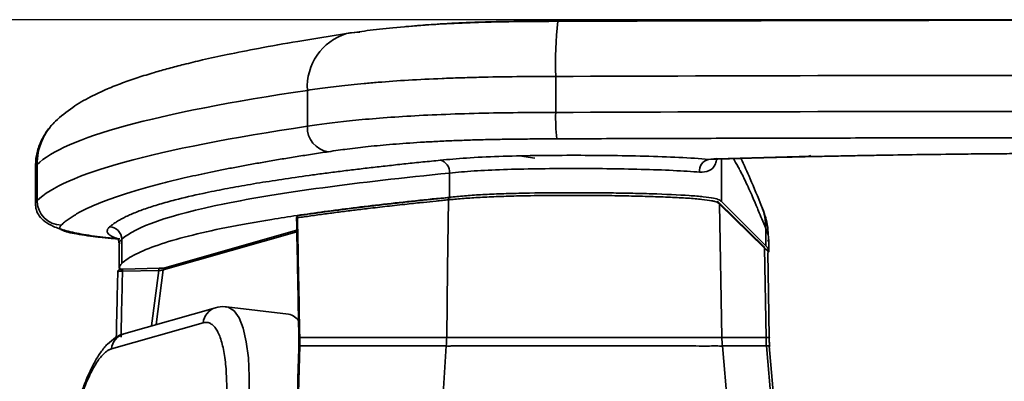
# Model space of a CAD drawing. Header units: millimetres. Extents: x 0 to 420, y 0 to 297.
# Tile 4 of 21: x 112 to 138, y 83 to 93. Entities that reach past the tile are written whole.
import ezdxf

# ---------------------------------------------------------------- set-up
doc = ezdxf.new("R2010")
doc.units = ezdxf.units.MM
doc.layers.add('标注层', color=150, linetype='Continuous')
doc.styles.add('SLDTEXTSTYLE2', font='TXT', dxfattribs={"width": 0.7})
doc.dimstyles.new('SLDDIMSTYLE1', dxfattribs={"dimtxt": 4.850694, "dimasz": 4, "dimexe": 0, "dimexo": 0.0625, "dimgap": 1.212674, "dimtad": 2, "dimdec": 1, "dimlfac": 3, "dimrnd": 1e-09, "dimzin": 12, "dimdsep": 46, "dimtxsty": 'SLDTEXTSTYLE2', "dimsah": 1, "dimcen": 0.09, "dimadec": 0, "dimazin": 3, "dimtfac": 1, "dimtdec": 3, "dimtofl": 0, "dimtmove": 0, "dimatfit": 3, "dimfxl": 1, "dimfrac": 2, "dimtolj": 1, "dimtzin": 12, "dimarcsym": 0})

# ---------------------------------------------------------------- blocks, each defined once
blk = doc.blocks.new('_D_3')
at = {"layer": '标注层'}
for p, q in [((141.493, 93.025), (86.93, 93.025)), ((88.93, 93.025), (88.93, 63.556)), ((102.547, 63.556), (86.93, 63.556))]:
    blk.add_line(p, q, dxfattribs=at)
for points in [[(88.93, 93.025), (88.43, 89.025), (89.43, 89.025)], [(88.93, 63.556), (89.43, 67.556), (88.43, 67.556)]]:
    blk.add_solid(points, dxfattribs=at)
at = {"layer": '标注层', "insert": (83.473, 72.646), "char_height": 4.2333, "attachment_point": 1, "rotation": 90, "style": 'SLDTEXTSTYLE2'}
blk.add_mtext('88.4', dxfattribs=at)

msp = doc.modelspace()

# ---------------------------------------------------------------- linework, layer by layer
at = {"color": 7, "linetype": 'Continuous', "lineweight": 35}
for p, q in [((126.212, 90.491), (126.212, 91.475)), ((119.424, 90.111), (119.424, 91.094)), ((125.644, 89.237), (125.219, 89.301)), ((130.606, 89.221), (133.182, 89.291)), ((111.99, 88.973), (111.99, 87.989)), ((112.005, 88.973), (112.002, 88.98)), ((112.035, 89.066), (112.035, 88.082)), ((123.307, 88.833), (123.307, 88.172)), ((131.899, 86.827), (130.672, 88.033)), ((131.953, 86.847), (130.748, 88.052)), ((130.692, 87.986), (130.756, 84.339)), ((130.692, 87.986), (131.918, 86.781)), ((119.135, 87.27), (115.526, 86.241)), ((131.953, 86.847), (131.953, 87.321)), ((114.349, 87.025), (114.349, 86.365)), ((132.04, 86.715), (132.04, 87.017)), ((114.298, 86.889), (114.279, 86.917)), ((114.282, 86.889), (114.282, 86.229)), ((131.918, 86.781), (131.961, 84.339)), ((115.359, 86.169), (114.37, 86.149)), ((114.385, 86.21), (115.374, 86.23)), ((116.912, 85.153), (114.408, 84.439)), ((118.912, 84.976), (117.215, 85.178)), ((116.574, 84.741), (114.07, 84.027)), ((119.192, 84.333), (119.191, 84.097)), ((130.756, 84.339), (131.961, 84.339)), ((119.145, 81.71), (119.215, 84.107)), ((130.981, 81.658), (130.768, 84.107)), ((130.768, 84.107), (131.973, 84.107))]:
    msp.add_line(p, q, dxfattribs=at)
at = {"color": 8, "linetype": 'Continuous', "lineweight": 35}
for p, q in [((130.606, 89.234), (130.387, 89.208)), ((130.748, 89.225), (130.748, 88.052)), ((133.184, 89.318), (133.107, 89.282)), ((119.136, 87.228), (115.484, 86.187)), ((114.337, 86.177), (114.307, 86.201)), ((115.163, 84.654), (115.359, 86.169)), ((115.484, 86.187), (115.29, 84.69)), ((123.222, 84.107), (122.832, 78.148)), ((131.973, 84.107), (132.189, 81.627))]:
    msp.add_line(p, q, dxfattribs=at)
at = {"color": 7, "linetype": 'Continuous', "lineweight": 35, "flags": 128}
for points in [[(126.269, 92.982), (126.27, 92.986), (126.285, 92.99)], [(120.494, 92.645), (120.581, 92.663), (120.862, 92.681)], [(123.232, 84.339), (123.256, 86.22), (123.28, 88.102)], [(132.047, 84.338), (132.026, 85.56), (132.007, 86.647)], [(132.266, 81.628), (132.258, 81.714), (132.049, 84.107)]]:
    msp.add_lwpolyline(points, dxfattribs=at)
at = {"color": 8, "linetype": 'Continuous', "lineweight": 35, "flags": 128}
msp.add_lwpolyline([(116.287, 77.906), (116.47, 78.006), (116.658, 78.202), (116.848, 78.489), (117.033, 78.859), (117.208, 79.303), (117.37, 79.807), (117.513, 80.359), (117.633, 80.942), (117.728, 81.542), (117.795, 82.142), (117.831, 82.725), (117.836, 83.275), (117.81, 83.779), (117.753, 84.221), (117.667, 84.59), (117.555, 84.875), (117.419, 85.07), (117.263, 85.168), (117.216, 85.178)], dxfattribs=at)
at = {"color": 8, "linetype": 'Continuous', "lineweight": 35}
for centre, radius, start, end in [((136.215, 91.851), 10.011, 173.5166, 182.1551), ((120.939, 91.193), 1.518, 107.0347, 183.7359), ((113.682, 89.068), 1.647, 134.0903, 180.068), ((130.366, 87.34), 1.587, 359.346, 21.7286), ((117.049, 84.696), 0.477, 106.6584, 174.523), ((114.541, 83.984), 0.474, 106.397, 174.7807)]:
    msp.add_arc(centre, radius, start, end, dxfattribs=at)
at = {"color": 7, "linetype": 'Continuous', "lineweight": 35}
for centre, radius, start, end in [((131.346, 90.337), 5.136, 178.2765, 186.3455), ((120.086, 90.074), 0.663, 176.8775, 262.472), ((122.981, 88.865), 0.328, 354.3331, 76.5556), ((130.469, 88.891), 0.328, 104.6564, 186.1076), ((112.706, 88.083), 0.67, 180.0705, 269.4688), ((114.014, 87.025), 0.335, 0.0577, 89.4099), ((118.837, 84.573), 0.41, 29.4674, 79.4711), ((135.306, 84.397), 3.346, 180.9962, 184.9812)]:
    msp.add_arc(centre, radius, start, end, dxfattribs=at)
for points, knots in [([(126.269, 92.982), (125.944, 92.98), (125.292, 92.977), (124.327, 92.96), (123.431, 92.927), (122.558, 92.876), (121.755, 92.809), (121.059, 92.729), (120.678, 92.672), (120.494, 92.645)], [0, 0, 0, 0, 0.134817, 0.270544, 0.405187, 0.534067, 0.699193, 0.854615, 1, 1, 1, 1]), ([(126.285, 92.99), (126.142, 92.989), (125.858, 92.988), (125.432, 92.985), (124.985, 92.98), (124.604, 92.973), (124.289, 92.964), (124.06, 92.956), (123.817, 92.947), (123.564, 92.936), (123.303, 92.923), (122.912, 92.9), (122.504, 92.871), (122.219, 92.845), (122.116, 92.835)], [0, 0, 0, 0, 0.091426, 0.182491, 0.273201, 0.380646, 0.432211, 0.484516, 0.537705, 0.601761, 0.666107, 0.730972, 0.903005, 1, 1, 1, 1]), ([(141.586, 93.011), (140.189, 93.01), (137.476, 93.01), (133.526, 93.003), (129.817, 92.994), (127.425, 92.986), (126.269, 92.982)], [0, 0, 0, 0, 0.273435, 0.531247, 0.773435, 1, 1, 1, 1]), ([(120.494, 92.644), (120.043, 92.575), (119.194, 92.443), (118.123, 92.251), (117.264, 92.081), (116.593, 91.934), (116.068, 91.808), (115.631, 91.694), (115.21, 91.575), (114.784, 91.443), (114.357, 91.294), (113.936, 91.128), (113.469, 90.91), (112.972, 90.626), (112.687, 90.381), (112.536, 90.251)], [0, 0, 0, 0, 0.112179, 0.211401, 0.297592, 0.370715, 0.430754, 0.481901, 0.534048, 0.596716, 0.661369, 0.729298, 0.807738, 0.897941, 1, 1, 1, 1]), ([(126.212, 91.475), (126.034, 91.474), (125.856, 91.473), (125.502, 91.471), (125.325, 91.47), (124.798, 91.465), (124.451, 91.459), (123.938, 91.447), (123.768, 91.442), (123.516, 91.434), (123.432, 91.431), (123.268, 91.425), (123.186, 91.421), (122.785, 91.405), (122.48, 91.389), (121.898, 91.355), (121.621, 91.336), (121.291, 91.309), (121.226, 91.304), (121.098, 91.293), (121.036, 91.287), (120.851, 91.271), (120.733, 91.259), (120.391, 91.224), (120.181, 91.199), (119.787, 91.147), (119.604, 91.121), (119.424, 91.094)], [0, 0, 0, 0, 0.0625, 0.0625, 0.125, 0.125, 0.25, 0.25, 0.3125, 0.3125, 0.34375, 0.34375, 0.375, 0.375, 0.5, 0.5, 0.625, 0.625, 0.65625, 0.65625, 0.6875, 0.6875, 0.75, 0.75, 0.875, 0.875, 1, 1, 1, 1]), ([(126.212, 90.491), (125.549, 90.489), (124.824, 90.484), (123.402, 90.45), (122.734, 90.422), (121.544, 90.35), (121.02, 90.306), (120.128, 90.212), (119.759, 90.16), (119.424, 90.111)], [0, 0, 0, 0, 0.25, 0.25, 0.5, 0.5, 0.75, 0.75, 1, 1, 1, 1]), ([(112.536, 90.251), (112.451, 90.158), (112.281, 89.973), (112.109, 89.647), (112.002, 89.31), (111.993, 89.089), (111.988, 88.98)], [0, 0, 0, 0, 0.247177, 0.497843, 0.749595, 1, 1, 1, 1]), ([(119.424, 90.111), (117.352, 89.802), (115.664, 89.473), (113.192, 88.792), (112.402, 88.438), (112.035, 88.082)], [0, 0, 0, 0, 0.5, 0.5, 1, 1, 1, 1]), ([(126.241, 89.769), (126.153, 89.769), (125.988, 89.768), (125.66, 89.766), (125.249, 89.763), (124.762, 89.757), (124.283, 89.748), (123.821, 89.734), (123.369, 89.718), (122.932, 89.697), (122.379, 89.667), (121.743, 89.621), (121.189, 89.57), (120.791, 89.525), (120.52, 89.491), (120.255, 89.455), (120.088, 89.43), (119.999, 89.417)], [0, 0, 0, 0, 0.033772, 0.062969, 0.125748, 0.191186, 0.250999, 0.313301, 0.376517, 0.438879, 0.501999, 0.627227, 0.751605, 0.810991, 0.875386, 0.933028, 1, 1, 1, 1]), ([(141.494, 89.798), (141.131, 89.798), (140.404, 89.798), (139.314, 89.798), (138.224, 89.797), (137.134, 89.796), (136.045, 89.794), (134.955, 89.793), (133.865, 89.791), (132.776, 89.789), (131.686, 89.786), (130.597, 89.783), (129.508, 89.78), (128.419, 89.777), (127.33, 89.773), (126.604, 89.77), (126.241, 89.769)], [0, 0, 0, 0, 0.071444, 0.142882, 0.214317, 0.285747, 0.357175, 0.4286, 0.500023, 0.571446, 0.642868, 0.714291, 0.785715, 0.85714, 0.928569, 1, 1, 1, 1]), ([(119.999, 89.417), (119.926, 89.406), (119.779, 89.384), (119.563, 89.351), (119.351, 89.318), (119.141, 89.285), (118.934, 89.251), (118.731, 89.218), (118.531, 89.184), (118.334, 89.151), (118.14, 89.117), (117.949, 89.083), (117.762, 89.049), (117.577, 89.014), (117.396, 88.98), (117.218, 88.946), (117.043, 88.911), (116.699, 88.841), (116.208, 88.736), (115.604, 88.594), (115.055, 88.451), (114.477, 88.282), (113.904, 88.087), (113.496, 87.914), (113.248, 87.789), (113.113, 87.715), (112.99, 87.64), (112.88, 87.565), (112.781, 87.489), (112.727, 87.438), (112.699, 87.413)], [0, 0, 0, 0, 0.017945, 0.035874, 0.053788, 0.07169, 0.089579, 0.107457, 0.125326, 0.143185, 0.161037, 0.178882, 0.196722, 0.214557, 0.23239, 0.25022, 0.268049, 0.285879, 0.357373, 0.42873, 0.500025, 0.571332, 0.677978, 0.785505, 0.821053, 0.856671, 0.892366, 0.928148, 0.964023, 1, 1, 1, 1]), ([(133.107, 89.282), (133.278, 89.286), (133.621, 89.293), (134.138, 89.304), (134.656, 89.313), (135.348, 89.325), (136.217, 89.339), (137.115, 89.35), (137.866, 89.358), (138.467, 89.363), (139.07, 89.367), (139.674, 89.37), (140.279, 89.373), (140.886, 89.374), (141.291, 89.374), (141.494, 89.375)], [0, 0, 0, 0, 0.0625944, 0.1251461, 0.1876599, 0.2501467, 0.3750556, 0.4999087, 0.5711497, 0.6424192, 0.7137403, 0.785136, 0.8566293, 0.928243, 1, 1, 1, 1]), ([(123.057, 89.184), (122.978, 89.176), (122.818, 89.16), (122.583, 89.136), (122.349, 89.112), (122.119, 89.088), (121.891, 89.063), (121.665, 89.038), (121.443, 89.013), (121.223, 88.988), (121.006, 88.963), (120.791, 88.938), (120.58, 88.912), (120.371, 88.886), (120.166, 88.86), (119.963, 88.834), (119.763, 88.808), (119.372, 88.755), (118.811, 88.675), (118.112, 88.567), (117.463, 88.456), (116.957, 88.359), (116.389, 88.242), (115.877, 88.121), (115.369, 87.98), (115.053, 87.878), (114.827, 87.797), (114.671, 87.735), (114.529, 87.673), (114.4, 87.611), (114.284, 87.548), (114.182, 87.486), (114.091, 87.423), (114.042, 87.381), (114.018, 87.36)], [0, 0, 0, 0, 0.015633, 0.031266, 0.046899, 0.06253, 0.078161, 0.093791, 0.109419, 0.125047, 0.140674, 0.1563, 0.171924, 0.187548, 0.20317, 0.218792, 0.234412, 0.250032, 0.311683, 0.373331, 0.43499, 0.496678, 0.53048, 0.624768, 0.687314, 0.74978, 0.78105, 0.812323, 0.8436, 0.874879, 0.906161, 0.937442, 0.968723, 1, 1, 1, 1]), ([(130.387, 89.208), (129.919, 89.252), (129.287, 89.278), (127.994, 89.312), (127.314, 89.319), (125.971, 89.318), (125.287, 89.31), (124.344, 89.277), (124.042, 89.263), (123.512, 89.227), (123.281, 89.206), (123.057, 89.184)], [0, 0, 0, 0, 0.25, 0.25, 0.5, 0.5, 0.75, 0.75, 0.875, 0.875, 1, 1, 1, 1]), ([(130.387, 89.208), (130.471, 89.211), (130.642, 89.217), (130.9, 89.225), (131.163, 89.232), (131.429, 89.24), (131.699, 89.247), (131.973, 89.255), (132.251, 89.262), (132.533, 89.269), (132.818, 89.275), (133.01, 89.28), (133.107, 89.282)], [0, 0, 0, 0, 0.095131, 0.191313, 0.288559, 0.38688, 0.486288, 0.586793, 0.688407, 0.791139, 0.895, 1, 1, 1, 1]), ([(131.84, 87.927), (131.737, 88.179), (131.554, 88.627), (131.36, 89.053), (131.275, 89.24)], [0, 0, 0, 0, 0.562425, 1, 1, 1, 1]), ([(114.349, 87.025), (114.72, 87.358), (115.639, 87.686), (118.669, 88.299), (120.773, 88.582), (123.307, 88.833)], [0, 0, 0, 0, 0.5, 0.5, 1, 1, 1, 1]), ([(123.307, 88.833), (123.529, 88.855), (123.739, 88.874), (124.22, 88.906), (124.492, 88.919), (125.359, 88.949), (126.006, 88.957), (127.284, 88.958), (127.936, 88.951), (129.155, 88.919), (129.736, 88.894), (130.144, 88.856)], [0, 0, 0, 0, 0.125, 0.125, 0.25, 0.25, 0.5, 0.5, 0.75, 0.75, 1, 1, 1, 1]), ([(130.748, 88.052), (130.739, 88.061), (130.73, 88.07), (130.708, 88.086), (130.694, 88.095), (130.642, 88.118), (130.592, 88.133), (130.45, 88.161), (130.358, 88.174), (130.136, 88.198), (130.006, 88.209), (129.568, 88.238), (129.215, 88.254), (128.645, 88.272), (128.448, 88.277), (128.048, 88.286), (127.844, 88.289), (127.434, 88.294), (127.228, 88.296), (126.816, 88.297), (126.61, 88.298), (125.995, 88.295), (125.588, 88.29), (125.016, 88.276), (124.832, 88.271), (124.482, 88.257), (124.316, 88.25), (124.003, 88.232), (123.857, 88.221), (123.646, 88.204), (123.578, 88.198), (123.442, 88.186), (123.375, 88.179), (123.307, 88.172)], [0, 0, 0, 0, 0.03125, 0.03125, 0.0625, 0.0625, 0.125, 0.125, 0.1875, 0.1875, 0.25, 0.25, 0.375, 0.375, 0.4375, 0.4375, 0.5, 0.5, 0.5625, 0.5625, 0.625, 0.625, 0.75, 0.75, 0.8125, 0.8125, 0.875, 0.875, 0.9375, 0.9375, 0.96875, 0.96875, 1, 1, 1, 1]), ([(123.307, 88.172), (122.673, 88.11), (122.072, 88.046), (120.933, 87.915), (120.394, 87.848), (119.377, 87.71), (118.9, 87.639), (118.007, 87.494), (117.593, 87.42), (116.83, 87.268), (116.483, 87.19), (115.859, 87.031), (115.583, 86.949), (115.104, 86.785), (114.902, 86.701), (114.571, 86.533), (114.443, 86.449), (114.349, 86.365)], [0, 0, 0, 0, 0.125, 0.125, 0.25, 0.25, 0.375, 0.375, 0.5, 0.5, 0.625, 0.625, 0.75, 0.75, 0.875, 0.875, 1, 1, 1, 1]), ([(119.152, 87.611), (119.213, 87.62), (119.335, 87.637), (119.522, 87.664), (119.711, 87.69), (119.902, 87.716), (120.095, 87.741), (120.29, 87.767), (120.486, 87.792), (120.684, 87.816), (120.884, 87.841), (121.188, 87.877), (121.607, 87.926), (122.114, 87.982), (122.562, 88.029), (122.884, 88.062), (123.112, 88.085), (123.225, 88.096), (123.28, 88.102)], [0, 0, 0, 0, 0.051154, 0.102082, 0.152776, 0.203229, 0.253437, 0.303399, 0.353112, 0.40258, 0.451806, 0.500794, 0.624129, 0.750847, 0.851091, 0.926704, 0.963925, 1, 1, 1, 1]), ([(119.209, 87.676), (119.269, 87.685), (119.388, 87.702), (119.57, 87.728), (119.755, 87.754), (119.944, 87.779), (120.135, 87.805), (120.33, 87.83), (120.528, 87.855), (120.729, 87.88), (120.933, 87.905), (121.207, 87.938), (121.555, 87.979), (121.982, 88.027), (122.42, 88.074), (122.868, 88.121), (123.176, 88.152), (123.33, 88.167)], [0, 0, 0, 0, 0.0497593, 0.0995766, 0.1494566, 0.1994041, 0.2494237, 0.2995203, 0.3496984, 0.3999628, 0.450318, 0.5007687, 0.6000768, 0.6996204, 0.7994332, 0.8995487, 1, 1, 1, 1]), ([(123.33, 88.167), (123.317, 88.168), (123.304, 88.161), (123.285, 88.137), (123.28, 88.12), (123.28, 88.102)], [0, 0, 0, 0, 0.5, 0.5, 1, 1, 1, 1]), ([(123.28, 88.102), (123.296, 88.103), (123.323, 88.106), (123.38, 88.111), (123.486, 88.121), (123.65, 88.136), (123.862, 88.152), (124.164, 88.171), (124.587, 88.191), (125.199, 88.21), (125.924, 88.222), (126.748, 88.226), (127.519, 88.22), (128.21, 88.209), (128.8, 88.194), (129.343, 88.174), (129.823, 88.148), (130.214, 88.116), (130.446, 88.084), (130.565, 88.057), (130.627, 88.034), (130.658, 88.016), (130.679, 87.999), (130.687, 87.991), (130.692, 87.986)], [0, 0, 0, 0, 0.007716, 0.012947, 0.027595, 0.058711, 0.088856, 0.119418, 0.180217, 0.243876, 0.328374, 0.417278, 0.509453, 0.577411, 0.643834, 0.707739, 0.768064, 0.826292, 0.880875, 0.909759, 0.937825, 0.968514, 0.980941, 1, 1, 1, 1]), ([(130.692, 87.986), (130.692, 88.003), (130.685, 88.02), (130.66, 88.044), (130.643, 88.051), (130.626, 88.051)], [0, 0, 0, 0, 0.5, 0.5, 1, 1, 1, 1]), ([(111.991, 87.992), (111.992, 87.964), (111.996, 87.902), (112.025, 87.784), (112.097, 87.642), (112.249, 87.495), (112.489, 87.362), (112.839, 87.246), (113.316, 87.148), (113.808, 87.078), (114.168, 87.045), (114.295, 87.034)], [0, 0, 0, 0, 0.024307, 0.054346, 0.133329, 0.238152, 0.367658, 0.519934, 0.695269, 0.892158, 1, 1, 1, 1]), ([(132.019, 87.127), (132.017, 87.227), (132.01, 87.478), (131.904, 87.758), (131.841, 87.926)], [0, 0, 0, 0, 0.397245, 1, 1, 1, 1]), ([(119.194, 87.674), (119.183, 87.671), (119.163, 87.665), (119.142, 87.647), (119.132, 87.629), (119.129, 87.615), (119.129, 87.607), (119.128, 87.604)], [0, 0, 0, 0, 0.303389, 0.577841, 0.809878, 0.909629, 1, 1, 1, 1]), ([(119.128, 87.605), (119.138, 87.111), (119.159, 86.021), (119.18, 84.93), (119.192, 84.333)], [0, 0, 0, 0, 0.452475, 1, 1, 1, 1]), ([(119.152, 87.611), (119.151, 87.628), (119.157, 87.646), (119.179, 87.67), (119.194, 87.677), (119.209, 87.676)], [0, 0, 0, 0, 0.5, 0.5, 1, 1, 1, 1]), ([(112.699, 87.413), (112.693, 87.406), (112.68, 87.394), (112.667, 87.376), (112.655, 87.356), (112.652, 87.333), (112.671, 87.298), (112.735, 87.264), (112.839, 87.229), (112.968, 87.196), (113.176, 87.156), (113.425, 87.12), (113.634, 87.094), (113.78, 87.077), (113.934, 87.061), (114.097, 87.045), (114.212, 87.035), (114.27, 87.03)], [0, 0, 0, 0, 0.047107, 0.088915, 0.125437, 0.190602, 0.250201, 0.375451, 0.438068, 0.50081, 0.623648, 0.750256, 0.799404, 0.848874, 0.898746, 0.949096, 1, 1, 1, 1]), ([(114.018, 87.36), (114.011, 87.354), (113.995, 87.339), (113.972, 87.311), (113.952, 87.274), (113.949, 87.234), (113.964, 87.197), (113.988, 87.167), (114.021, 87.14), (114.064, 87.112), (114.119, 87.085), (114.186, 87.057), (114.242, 87.039), (114.27, 87.03)], [0, 0, 0, 0, 0.055643, 0.139324, 0.250757, 0.390733, 0.499761, 0.581219, 0.663312, 0.746125, 0.82976, 0.914338, 1, 1, 1, 1]), ([(114.263, 87.039), (114.261, 87.035), (114.257, 87.027), (114.271, 86.956), (114.279, 86.917)], [0, 0, 0, 0, 0.432499, 1, 1, 1, 1]), ([(131.918, 86.781), (131.983, 86.737), (132.049, 86.692), (132.006, 86.647), (132.006, 86.647)], [0, 0, 0, 0, 0.990717, 1, 1, 1, 1]), ([(132.014, 86.652), (132.032, 86.673), (132.04, 86.693), (132.039, 86.736), (132.029, 86.758), (131.998, 86.802), (131.975, 86.825), (131.953, 86.847)], [0, 0, 0, 0, 0.059105, 0.059105, 0.121605, 0.121605, 0.184105, 0.184105, 0.184105, 0.184105]), ([(114.37, 86.149), (114.332, 86.149), (114.297, 86.147), (114.25, 86.142), (114.238, 86.139), (114.241, 86.136)], [0, 0, 0, 0, 0.5, 0.5, 1, 1, 1, 1]), ([(114.241, 86.136), (114.241, 86.153), (114.248, 86.17), (114.273, 86.194), (114.29, 86.201), (114.307, 86.201)], [0, 0, 0, 0, 0.5, 0.5, 1, 1, 1, 1]), ([(114.269, 86.182), (114.266, 86.18), (114.257, 86.175), (114.247, 86.159), (114.244, 86.146), (114.242, 86.138)], [0, 0, 0, 0, 0.206683, 0.599875, 1, 1, 1, 1]), ([(114.381, 86.209), (114.366, 86.209), (114.335, 86.207), (114.296, 86.201), (114.277, 86.187), (114.269, 86.182)], [0, 0, 0, 0, 0.373646, 0.733003, 1, 1, 1, 1]), ([(114.349, 86.365), (114.315, 86.328), (114.254, 86.262), (114.32, 86.197), (114.349, 86.168)], [0, 0, 0, 0, 0.56311, 1, 1, 1, 1]), ([(114.307, 86.201), (114.306, 86.203), (114.313, 86.205), (114.341, 86.208), (114.362, 86.209), (114.385, 86.21)], [0, 0, 0, 0, 0.5, 0.5, 1, 1, 1, 1]), ([(114.385, 86.21), (114.381, 86.211), (114.377, 86.206), (114.371, 86.183), (114.37, 86.167), (114.37, 86.149)], [0, 0, 0, 0, 0.5, 0.5, 1, 1, 1, 1]), ([(115.359, 86.169), (115.359, 86.186), (115.361, 86.203), (115.366, 86.226), (115.37, 86.231), (115.374, 86.23)], [0, 0, 0, 0, 0.5, 0.5, 1, 1, 1, 1]), ([(115.359, 86.169), (115.367, 86.17), (115.38, 86.171), (115.399, 86.172), (115.414, 86.174), (115.426, 86.176), (115.445, 86.178), (115.468, 86.182), (115.478, 86.185), (115.484, 86.187)], [0, 0, 0, 0, 0.126575, 0.239984, 0.340224, 0.427292, 0.501187, 0.762021, 1, 1, 1, 1]), ([(115.374, 86.23), (115.394, 86.23), (115.434, 86.231), (115.483, 86.235), (115.514, 86.237), (115.522, 86.239), (115.523, 86.239)], [0, 0, 0, 0, 0.32611, 0.655619, 0.9824568, 1, 1, 1, 1]), ([(115.547, 86.244), (115.531, 86.244), (115.516, 86.239), (115.493, 86.218), (115.485, 86.203), (115.484, 86.187)], [0, 0, 0, 0, 0.5, 0.5, 1, 1, 1, 1]), ([(117.218, 85.172), (117.203, 85.175), (117.102, 85.201), (117, 85.175), (116.912, 85.153)], [0, 0, 0, 0, 0.1440881, 1, 1, 1, 1]), ([(115.879, 78.466), (115.889, 78.469), (115.908, 78.475), (115.936, 78.488), (115.965, 78.503), (115.995, 78.522), (116.024, 78.543), (116.076, 78.584), (116.149, 78.657), (116.247, 78.782), (116.346, 78.935), (116.479, 79.182), (116.641, 79.558), (116.818, 80.095), (116.966, 80.681), (117.081, 81.28), (117.162, 81.87), (117.21, 82.451), (117.225, 83.022), (117.201, 83.56), (117.136, 84.027), (117.05, 84.332), (116.964, 84.517), (116.894, 84.622), (116.819, 84.697), (116.748, 84.737), (116.685, 84.752), (116.631, 84.754), (116.593, 84.746), (116.574, 84.741)], [0, 0, 0, 0, 0.009731, 0.019445, 0.029151, 0.038858, 0.048574, 0.05831, 0.089198, 0.120102, 0.152277, 0.18447, 0.250119, 0.315768, 0.380053, 0.441772, 0.500003, 0.558234, 0.619953, 0.684238, 0.749888, 0.815537, 0.847712, 0.879904, 0.910792, 0.941696, 0.961139, 0.980549, 1, 1, 1, 1]), ([(114.408, 84.439), (114.407, 84.438), (114.32, 84.429), (114.162, 84.33), (113.955, 84.168), (113.774, 83.944), (113.611, 83.686), (113.465, 83.394), (113.331, 83.073), (113.202, 82.708), (113.09, 82.328), (113, 81.965), (112.928, 81.631), (112.879, 81.375), (112.854, 81.217), (112.848, 81.179)], [0, 0, 0, 0, 0.000538, 0.085336, 0.183603, 0.282457, 0.380093, 0.473479, 0.564018, 0.654082, 0.757602, 0.835479, 0.899888, 0.97602, 1, 1, 1, 1]), ([(123.232, 84.339), (123.186, 84.339), (123.143, 84.339), (123.054, 84.339), (123.008, 84.339), (122.916, 84.339), (122.869, 84.339), (122.776, 84.339), (122.73, 84.339), (122.5, 84.339), (122.319, 84.339), (121.784, 84.339), (121.439, 84.339), (120.432, 84.339), (119.801, 84.339), (119.216, 84.339)], [0, 0, 0, 0, 0.03125, 0.03125, 0.0625, 0.0625, 0.09375, 0.09375, 0.125, 0.125, 0.25, 0.25, 0.5, 0.5, 1, 1, 1, 1]), ([(123.232, 84.339), (123.25, 84.339), (123.285, 84.339), (123.341, 84.339), (123.402, 84.339), (123.468, 84.339), (123.536, 84.339), (123.628, 84.339), (123.792, 84.339), (124.045, 84.339), (124.372, 84.339), (124.73, 84.339), (125.241, 84.339), (125.887, 84.339), (126.728, 84.339), (127.521, 84.339), (128.388, 84.339), (129.088, 84.339), (129.679, 84.339), (130.071, 84.339), (130.354, 84.339), (130.541, 84.339), (130.635, 84.339), (130.687, 84.339), (130.712, 84.339), (130.728, 84.339), (130.742, 84.339), (130.75, 84.339), (130.756, 84.339)], [0, 0, 0, 0, 0.008555, 0.016814, 0.026779, 0.037151, 0.047492, 0.057769, 0.07809, 0.118305, 0.158909, 0.199031, 0.242885, 0.330009, 0.406855, 0.510154, 0.581618, 0.687282, 0.743215, 0.795707, 0.84508, 0.881655, 0.918944, 0.938259, 0.95846, 0.968831, 0.979135, 1, 1, 1, 1]), ([(132.06, 84.106), (132.057, 84.145), (132.05, 84.224), (132.048, 84.303), (132.047, 84.343)], [0, 0, 0, 0, 0.5000002, 1, 1, 1, 1]), ([(114.07, 84.027), (114.06, 84.024), (114.041, 84.019), (114.012, 84.006), (113.983, 83.991), (113.954, 83.972), (113.924, 83.951), (113.873, 83.91), (113.799, 83.837), (113.702, 83.712), (113.603, 83.558), (113.47, 83.312), (113.307, 82.936), (113.131, 82.399), (112.983, 81.812), (112.868, 81.214), (112.787, 80.623), (112.738, 80.042), (112.723, 79.472), (112.747, 78.934), (112.813, 78.467), (112.899, 78.162), (112.985, 77.977), (113.055, 77.872), (113.13, 77.797), (113.2, 77.757), (113.264, 77.742), (113.318, 77.74), (113.356, 77.748), (113.375, 77.752)], [0, 0, 0, 0, 0.009731, 0.019445, 0.029151, 0.038858, 0.048574, 0.05831, 0.089198, 0.120102, 0.152277, 0.18447, 0.250119, 0.315768, 0.380053, 0.441772, 0.500003, 0.558234, 0.619953, 0.684238, 0.749888, 0.815537, 0.847712, 0.879904, 0.910792, 0.941696, 0.961139, 0.980549, 1, 1, 1, 1]), ([(119.191, 84.097), (119.18, 83.736), (119.156, 82.937), (119.133, 82.138), (119.12, 81.7)], [0, 0, 0, 0, 0.452467, 1, 1, 1, 1]), ([(119.215, 84.107), (119.506, 84.107), (119.808, 84.107), (120.435, 84.107), (120.76, 84.107), (121.429, 84.107), (121.773, 84.107), (122.48, 84.107), (122.843, 84.107), (123.222, 84.107)], [0, 0, 0, 0, 0.25, 0.25, 0.5, 0.5, 0.75, 0.75, 1, 1, 1, 1]), ([(130.768, 84.107), (130.762, 84.107), (130.748, 84.107), (130.716, 84.106), (130.651, 84.107), (130.523, 84.107), (130.296, 84.106), (130.024, 84.107), (129.761, 84.107), (129.536, 84.107), (129.26, 84.107), (128.884, 84.107), (128.361, 84.107), (127.768, 84.107), (127.176, 84.107), (126.564, 84.107), (125.877, 84.107), (125.179, 84.107), (124.662, 84.107), (124.314, 84.107), (124.073, 84.107), (123.847, 84.107), (123.67, 84.107), (123.534, 84.107), (123.431, 84.107), (123.347, 84.107), (123.277, 84.106), (123.241, 84.106), (123.222, 84.107)], [0, 0, 0, 0, 0.022084, 0.051114, 0.08512, 0.123992, 0.169028, 0.22277, 0.246324, 0.2745, 0.307596, 0.345789, 0.404311, 0.48158, 0.537337, 0.592985, 0.675321, 0.754707, 0.817609, 0.847852, 0.877465, 0.906744, 0.936276, 0.951361, 0.966847, 0.983024, 0.990854, 1, 1, 1, 1])]:
    msp.add_open_spline(points, degree=3, knots=knots, dxfattribs=at)
for points in [[(141.494, 91.504), (136.398, 91.504), (131.302, 91.494), (126.212, 91.475)], [(119.424, 91.094), (115.254, 90.474), (112.791, 89.798), (112.035, 89.066)], [(141.494, 90.52), (136.399, 90.52), (131.303, 90.511), (126.212, 90.491)], [(119.216, 84.339), (119.194, 85.43), (119.173, 86.52), (119.152, 87.611)], [(131.918, 86.781), (131.918, 86.798), (131.911, 86.815), (131.899, 86.827)], [(114.241, 86.136), (114.227, 85.537), (114.214, 84.938), (114.201, 84.339)], [(114.37, 86.149), (114.356, 85.55), (114.343, 84.95), (114.33, 84.35)], [(119.216, 84.339), (119.218, 84.261), (119.218, 84.184), (119.215, 84.107)], [(123.222, 84.107), (123.227, 84.184), (123.231, 84.261), (123.232, 84.339)], [(130.756, 84.339), (130.757, 84.261), (130.761, 84.184), (130.768, 84.107)]]:
    msp.add_open_spline(points, degree=3, dxfattribs=at)
at = {"color": 8, "linetype": 'Continuous', "lineweight": 35}
for points, knots in [([(130.144, 88.856), (130.237, 88.862), (130.427, 88.872), (130.569, 89.022), (130.604, 89.175), (130.615, 89.222)], [0, 0, 0, 0, 0.4036354, 0.8162542, 1, 1, 1, 1]), ([(131.953, 87.321), (131.916, 87.41), (131.85, 87.568), (131.763, 87.777), (131.7, 87.93), (131.637, 88.078), (131.563, 88.25), (131.471, 88.456), (131.379, 88.653), (131.302, 88.806), (131.237, 88.93), (131.176, 89.04), (131.118, 89.143), (131.081, 89.207), (131.066, 89.234)], [0, 0, 0, 0, 0.1246901, 0.2228733, 0.2945496, 0.3406184, 0.433971, 0.5477652, 0.6519806, 0.7444088, 0.8058851, 0.873933, 0.9485541, 1, 1, 1, 1]), ([(112.002, 88.98), (111.996, 88.989), (111.979, 89.018), (112.012, 89.047), (112.035, 89.066)], [0, 0, 0, 0, 0.324149, 1, 1, 1, 1]), ([(112.035, 88.082), (112.011, 88.061), (111.977, 88.031), (111.998, 88.001), (112.004, 87.992)], [0, 0, 0, 0, 0.711382, 1, 1, 1, 1]), ([(119.152, 87.611), (119.144, 87.609), (119.13, 87.607), (119.13, 87.605), (119.13, 87.604)], [0, 0, 0, 0, 0.598623, 1, 1, 1, 1]), ([(131.953, 87.321), (131.991, 87.242), (132.051, 87.117), (132.024, 87.002), (132.014, 86.959)], [0, 0, 0, 0, 0.6317863, 1, 1, 1, 1]), ([(119.193, 84.333), (119.193, 84.334), (119.195, 84.336), (119.209, 84.338), (119.216, 84.339)], [0, 0, 0, 0, 0.475233, 1, 1, 1, 1]), ([(131.961, 84.339), (132.025, 84.339), (132.09, 84.339), (132.047, 84.339), (132.046, 84.339)], [0, 0, 0, 0, 0.9917387, 1, 1, 1, 1]), ([(119.215, 84.107), (119.206, 84.105), (119.191, 84.102), (119.193, 84.098), (119.194, 84.097)], [0, 0, 0, 0, 0.667537, 1, 1, 1, 1]), ([(132.022, 84.107), (132.037, 84.107), (132.103, 84.107), (132.029, 84.107), (131.973, 84.107)], [0, 0, 0, 0, 0.225975, 1, 1, 1, 1])]:
    msp.add_open_spline(points, degree=3, knots=knots, dxfattribs=at)
for points in [[(119.196, 87.671), (119.193, 87.672), (119.198, 87.674), (119.209, 87.676)], [(114.279, 86.917), (114.282, 86.953), (114.308, 86.989), (114.349, 87.025)]]:
    msp.add_open_spline(points, degree=3, dxfattribs=at)

# ---------------------------------------------------------------- dimensions: what is measured, and where the dimension line sits
at = {"layer": '标注层'}
dim = msp.add_linear_dim(base=(88.93, 63.556), p1=(141.493, 93.025), p2=(102.547, 63.556), angle=90, dimstyle='SLDDIMSTYLE1', dxfattribs=at)
dim.commit()
dim.dimension.update_dxf_attribs({"geometry": '_D_3', "text_midpoint": (88.93, 78.291), "dimtype": 160})

doc.saveas('drawing.dxf')
